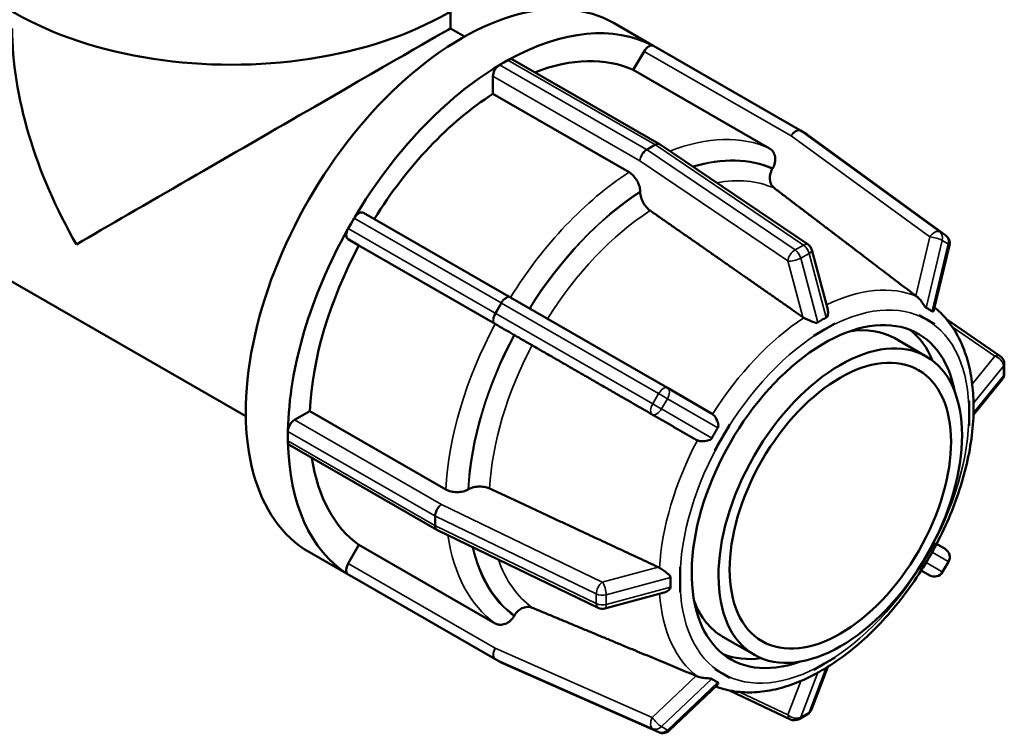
# Model space of a CAD drawing. Header units: millimetres. Extents: x 0 to 903, y -119 to 594.
# Tile 11 of 14: x 613 to 675, y 382 to 427. Entities that reach past the tile are written whole.
import ezdxf

# ---------------------------------------------------------------- set-up
doc = ezdxf.new("R2010")
doc.units = ezdxf.units.MM
doc.layers.add('Visible (ANSI)', color=7, linetype='Continuous', lineweight=50)
doc.layers.add('Visible Narrow (ANSI)', color=7, linetype='Continuous', lineweight=35)

msp = doc.modelspace()

# ---------------------------------------------------------------- linework, layer by layer
at = {"layer": 'Visible (ANSI)'}
for p, q in [((640.086, 426.915), (640.086, 428.01)), ((650.525, 427.25), (653.028, 425.809)), ((640.086, 426.915), (640.981, 426.4)), ((662.429, 420.396), (653.043, 425.801)), ((651.755, 424.263), (652.444, 425.455)), ((643.216, 424.594), (643.481, 424.747)), ((643.481, 424.747), (643.746, 424.9)), ((644.046, 424.929), (653.432, 419.524)), ((660.453, 419.254), (651.755, 424.263)), ((642.792, 422.733), (642.792, 423.859)), ((651.489, 417.725), (642.792, 422.733)), ((662.806, 420.178), (662.431, 420.395)), ((662.858, 420.144), (671.72, 413.692)), ((653.469, 419.501), (662.916, 413.105)), ((599.275, 418.106), (627.008, 402.136)), ((660.634, 417.937), (660.659, 417.98)), ((652.196, 416.458), (652.196, 416.499)), ((634.518, 415.133), (643.904, 409.728)), ((633.544, 414.138), (633.731, 414.463)), ((633.731, 414.463), (633.919, 414.788)), ((634.232, 413.045), (633.544, 413.444)), ((642.93, 408.036), (634.232, 413.045)), ((663.159, 412.763), (664.171, 408.966)), ((671.951, 413.067), (670.961, 408.932)), ((643.904, 409.728), (653.935, 403.949)), ((670.008, 408.593), (670.009, 408.595)), ((670.496, 408.31), (670.008, 408.593)), ((670.008, 408.593), (670.008, 408.593)), ((670.983, 408.027), (670.496, 408.31)), ((675.191, 405.981), (671.76, 408.336)), ((663.97, 407.677), (663.28, 407.28)), ((664.659, 408.074), (663.97, 407.677)), ((664.659, 408.076), (664.659, 408.074)), ((670.984, 408.029), (670.983, 408.027)), ((670.983, 408.027), (670.983, 408.027)), ((644.163, 407.324), (644.138, 407.338)), ((663.28, 407.28), (663.28, 407.282)), ((663.28, 407.28), (663.28, 407.28)), ((668.451, 407.119), (670.467, 405.958)), ((675.452, 404.873), (675.452, 405.486)), ((675.318, 404.496), (673.483, 402.229)), ((653.936, 403.949), (656.745, 402.323)), ((673.198, 403.118), (673.199, 403.118)), ((673.199, 403.118), (673.2, 403.119)), ((673.199, 402.321), (673.199, 403.118)), ((630.117, 401.906), (631.091, 402.467)), ((631.091, 402.467), (639.788, 397.458)), ((673.199, 401.524), (673.199, 402.321)), ((657.931, 401.638), (657.444, 400.793)), ((657.93, 401.639), (657.931, 401.638)), ((673.199, 401.524), (673.198, 401.524)), ((673.2, 401.525), (673.199, 401.524)), ((629.693, 400.864), (629.693, 401.171)), ((629.693, 400.558), (629.693, 400.864)), ((657.444, 400.793), (656.956, 399.949)), ((639.204, 394.877), (629.818, 400.282)), ((656.956, 399.949), (656.955, 399.95)), ((641.204, 397.459), (641.239, 397.479)), ((649.515, 389.893), (639.242, 394.857)), ((633.544, 392.72), (634.232, 393.912)), ((634.232, 393.912), (642.93, 388.904)), ((670.496, 393.219), (670.983, 394.063)), ((670.983, 394.064), (670.983, 394.063)), ((670.983, 394.063), (670.984, 394.063)), ((671.123, 393.977), (671.67, 393.657)), ((631.063, 393.454), (633.741, 391.912)), ((670.008, 392.375), (670.496, 393.219)), ((654.739, 392.488), (654.74, 392.489)), ((654.74, 392.489), (654.74, 391.691)), ((654.74, 392.489), (654.74, 392.489)), ((671.512, 392.19), (671.887, 392.84)), ((633.731, 391.917), (633.544, 392.026)), ((633.919, 391.808), (633.731, 391.917)), ((643.305, 386.403), (633.919, 391.808)), ((670.009, 392.374), (670.008, 392.375)), ((670.008, 392.375), (670.008, 392.375)), ((670.145, 392.285), (670.693, 391.97)), ((654.74, 391.691), (654.74, 390.894)), ((653.723, 390.872), (649.932, 389.854)), ((654.74, 390.894), (654.739, 390.894)), ((644.138, 389.364), (644.163, 389.407)), ((657.473, 388.054), (659.488, 386.894)), ((653.394, 381.946), (643.362, 386.374)), ((663.28, 385.939), (663.97, 386.336)), ((663.97, 386.336), (664.659, 386.733)), ((664.659, 386.733), (664.659, 386.733)), ((664.659, 386.733), (664.659, 386.731)), ((656.955, 385.984), (656.956, 385.986)), ((656.956, 385.986), (657.444, 385.703)), ((656.956, 385.986), (656.956, 385.986)), ((657.444, 385.703), (657.931, 385.42)), ((664.19, 386.133), (663.139, 383.401)), ((663.28, 385.937), (663.28, 385.939)), ((663.28, 385.939), (663.28, 385.939)), ((657.136, 384.986), (654.049, 382.06)), ((657.931, 385.42), (657.93, 385.418)), ((657.902, 384.615), (661.791, 382.769)), ((662.348, 382.791), (662.879, 383.096))]:
    msp.add_line(p, q, dxfattribs=at)
for centre, start, end in [((662.13, 419.876), 59.87236, 60.06401), ((662.505, 419.659), 53.9434, 59.87236), ((653.132, 419.004), 55.90141, 60.06401), ((671.367, 413.207), 346.54601, 53.9434), ((662.579, 412.608), 14.92208, 55.90141), ((674.852, 405.486), 0, 55.53877), ((674.852, 404.873), 321.00096, 0), ((653.636, 403.429), 59.9374, 60.05282), ((639.503, 395.397), 240.06401, 244.20992), ((671.367, 393.14), 329.99996, 59.66988), ((670.992, 392.49), 240.07667, 329.99996), ((649.776, 390.433), 244.20992, 285.03098), ((643.605, 386.923), 240.06401, 246.18316), ((662.579, 383.616), 299.93599, 338.96791), ((662.049, 383.311), 244.60591, 299.93599), ((653.636, 382.495), 246.18316, 313.46429)]:
    msp.add_arc(centre, 0.6, start, end, dxfattribs=at)
for centre, major_axis, ratio, start_param, end_param in [((626.086, 435.827), (-19.5, 0), 0.575862, 0, 3.141593), ((640.794, 410.352), (9.731, 16.898), 0.578093, 0, 3.141593), ((643.481, 408.805), (9.731, 16.898), 0.578093, 0.021379, 0.760151), ((626.086, 418.822), (9.909, -17.141), 0.576978, 3.926024, 4.711422), ((626.086, 418.822), (14, 8.093), 0.001672, 0.000967, 2.355228), ((652.744, 425.281), (0.299, 0.52), 0.578093, 0.131067, 1.568863), ((652.744, 425.281), (0.299, 0.52), 0.578093, 0, 0.131067), ((643.481, 408.805), (-9.731, -16.898), 0.578093, 3.94837, 4.687142), ((643.216, 424.104), (0.299, 0.52), 0.578093, 0.916465, 2.354261), ((643.216, 424.104), (-0.299, -0.52), 0.578093, 3.925057, 4.058057), ((643.746, 424.409), (-0.299, -0.52), 0.578093, 3.792057, 3.925057), ((643.746, 424.409), (0.299, 0.52), 0.578093, 0, 0.650464), ((643.481, 408.805), (8.758, 15.209), 0.578093, 0.05365, 0.622817), ((643.481, 408.805), (-8.758, -15.209), 0.578093, 3.980641, 4.654719), ((634.219, 414.614), (0.299, 0.52), 0.578093, 0, 1.435862), ((634.219, 414.614), (-0.299, -0.52), 0.578093, 4.577455, 4.710455), ((643.481, 408.805), (-9.731, -16.898), 0.578093, 4.733768, 5.47254), ((633.844, 413.964), (-0.299, -0.52), 0.578093, 4.843456, 6.281252), ((633.844, 413.964), (-0.299, -0.52), 0.578093, 4.710455, 4.843456), ((643.481, 408.805), (-8.758, -15.209), 0.578093, 4.766039, 5.440269), ((663.97, 397.006), (5.988, 10.399), 0.578093, 5.688479, 10.019484), ((662.962, 397.586), (5.489, 9.532), 0.578093, 0, 0.442663), ((662.962, 397.586), (5.988, 10.399), 0.578093, 5.865284, 6.19928), ((630.117, 401.415), (0.299, 0.52), 0.578093, 0.783464, 2.22126), ((630.117, 401.415), (-0.299, -0.52), 0.578093, 5.362853, 5.495853), ((630.117, 400.802), (-0.299, -0.52), 0.578093, 5.495853, 5.628854), ((643.481, 408.805), (-9.731, -16.898), 0.578093, 5.519167, 6.257938), ((630.117, 400.802), (-0.299, -0.52), 0.578093, 5.628854, 6.283185), ((643.481, 408.805), (-8.758, -15.209), 0.578093, 5.655437, 6.225667), ((633.844, 392.546), (-0.299, -0.52), 0.578093, 4.710455, 6.148251), ((633.844, 392.546), (-0.299, -0.52), 0.578093, 6.148251, 6.281252), ((662.962, 397.586), (-5.489, -9.532), 0.578093, 5.840523, 6.283185), ((662.962, 397.586), (-5.988, -10.399), 0.578093, 0.083905, 0.417901)]:
    msp.add_ellipse(centre, major_axis=major_axis, ratio=ratio, start_param=start_param, end_param=end_param, dxfattribs=at)
for major_axis in [(-5.489, -9.532), (-4.99, -8.666)]:
    msp.add_ellipse((664.977, 396.426), major_axis=major_axis, ratio=0.578093, dxfattribs=at)
for points, knots in [([(660.659, 417.98), (660.721, 418.087), (660.773, 418.225), (660.82, 418.461), (660.824, 418.601), (660.788, 418.824), (660.742, 418.945), (660.628, 419.12), (660.54, 419.204), (660.453, 419.254)], [-0.1482188, -0.1482188, -0.1482188, -0.1482188, -0.1111116, -0.1111116, -0.0740395, -0.0740395, -0.0370051, -0.0370051, 0, 0, 0, 0]), ([(652.196, 416.499), (652.196, 416.6), (652.176, 416.731), (652.109, 416.956), (652.051, 417.09), (651.927, 417.304), (651.84, 417.422), (651.679, 417.592), (651.576, 417.675), (651.489, 417.725)], [-0.1482188, -0.1482188, -0.1482188, -0.1482188, -0.1111116, -0.1111116, -0.0740395, -0.0740395, -0.0370051, -0.0370051, 0, 0, 0, 0]), ([(660.769, 416.709), (660.706, 416.757), (660.649, 416.82), (660.551, 416.971), (660.505, 417.092), (660.469, 417.315), (660.472, 417.455), (660.52, 417.692), (660.572, 417.83), (660.634, 417.937)], [0.3065195, 0.3065195, 0.3065195, 0.3065195, 0.333454, 0.333454, 0.3704929, 0.3704929, 0.407574, 0.407574, 0.4446855, 0.4446855, 0.4446855, 0.4446855]), ([(652.83, 415.279), (652.762, 415.326), (652.692, 415.388), (652.552, 415.535), (652.465, 415.653), (652.342, 415.867), (652.284, 416.001), (652.217, 416.226), (652.196, 416.357), (652.196, 416.458)], [0.3065195, 0.3065195, 0.3065195, 0.3065195, 0.333454, 0.333454, 0.3704929, 0.3704929, 0.407574, 0.407574, 0.4446855, 0.4446855, 0.4446855, 0.4446855]), ([(669.859, 409.788), (669.836, 409.804), (669.815, 409.82), (669.796, 409.834), (669.795, 409.835), (669.793, 409.836), (669.792, 409.837)], [0.373441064, 0.373441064, 0.373441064, 0.373441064, 0.382412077, 0.382412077, 0.382412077, 0.382949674, 0.382949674, 0.382949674, 0.382949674]), ([(670.462, 409.061), (670.46, 409.062), (670.459, 409.063), (670.443, 409.071), (670.43, 409.083), (670.389, 409.129), (670.362, 409.171), (670.285, 409.293), (670.219, 409.404), (670.075, 409.588), (670.012, 409.657), (669.917, 409.743), (669.888, 409.766), (669.859, 409.788)], [-0.1274149, -0.1274149, -0.1274149, -0.1274149, -0.1260844, -0.1260844, -0.1149329, -0.1149329, -0.0935516, -0.0935516, -0.051145, -0.051145, -0.0228322, -0.0228322, -0.0105544, -0.0105544, -0.0105544, -0.0105544]), ([(664.171, 408.966), (664.186, 408.91), (664.193, 408.852), (664.198, 408.717), (664.188, 408.642), (664.161, 408.551), (664.147, 408.518), (664.115, 408.473), (664.099, 408.457), (664.077, 408.444), (664.074, 408.443), (664.072, 408.442)], [-0.20272255, -0.20272255, -0.20272255, -0.20272255, -0.1821548, -0.1821548, -0.15345483, -0.15345483, -0.13798724, -0.13798724, -0.12675878, -0.12675878, -0.12527728, -0.12527728, -0.12527728, -0.12527728]), ([(670.837, 408.844), (670.774, 408.887), (670.712, 408.927), (670.652, 408.962), (670.591, 408.997), (670.528, 409.03), (670.462, 409.061)], [-0.03620047, -0.03620047, -0.03620047, -0.03620047, 0, 0, 0, 0.03620047, 0.03620047, 0.03620047, 0.03620047]), ([(670.961, 408.932), (670.954, 408.902), (670.942, 408.877), (670.916, 408.846), (670.897, 408.83), (670.863, 408.83), (670.851, 408.834), (670.838, 408.843), (670.837, 408.843), (670.837, 408.844)], [-0.17602306, -0.17602306, -0.17602306, -0.17602306, -0.1502851, -0.1502851, -0.13069206, -0.13069206, -0.12117734, -0.12117734, -0.12087081, -0.12087081, -0.12087081, -0.12087081]), ([(673.482, 403.235), (673.462, 403.74), (673.412, 404.23), (673.251, 405.174), (673.139, 405.628), (672.853, 406.491), (672.678, 406.901), (672.263, 407.666), (672.024, 408.021), (671.524, 408.618), (671.272, 408.868), (670.999, 409.091)], [4.7566962, 4.7566962, 4.7566962, 4.7566962, 4.8903946, 4.8903946, 5.024093, 5.024093, 5.1577915, 5.1577915, 5.2914899, 5.2914899, 5.404841, 5.404841, 5.404841, 5.404841]), ([(662.652, 408.433), (662.627, 408.446), (662.604, 408.46), (662.583, 408.475), (662.581, 408.476), (662.58, 408.477), (662.579, 408.477)], [0.373441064, 0.373441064, 0.373441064, 0.373441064, 0.382412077, 0.382412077, 0.382412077, 0.382949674, 0.382949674, 0.382949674, 0.382949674]), ([(663.541, 408.136), (663.541, 408.136), (663.541, 408.136), (663.52, 408.122), (663.497, 408.115), (663.432, 408.108), (663.388, 408.116), (663.261, 408.15), (663.152, 408.194), (662.934, 408.292), (662.833, 408.34), (662.71, 408.402), (662.68, 408.418), (662.652, 408.433)], [-0.1241888, -0.1241888, -0.1241888, -0.1241888, -0.1240894, -0.1240894, -0.1120758, -0.1120758, -0.0928756, -0.0928756, -0.0538149, -0.0538149, -0.0213129, -0.0213129, -0.010529, -0.010529, -0.010529, -0.010529]), ([(664.072, 408.442), (663.979, 408.395), (663.89, 408.347), (663.804, 408.298), (663.719, 408.249), (663.631, 408.195), (663.541, 408.136)], [-0.03620047, -0.03620047, -0.03620047, -0.03620047, 0, 0, 0, 0.03620047, 0.03620047, 0.03620047, 0.03620047]), ([(644.138, 407.338), (644.076, 407.374), (643.983, 407.428), (643.801, 407.533), (643.682, 407.602), (643.471, 407.724), (643.343, 407.798), (643.134, 407.919), (643.017, 407.986), (642.93, 408.036)], [-0.1482188, -0.1482188, -0.1482188, -0.1482188, -0.1111116, -0.1111116, -0.0740395, -0.0740395, -0.0370051, -0.0370051, 0, 0, 0, 0]), ([(645.294, 406.67), (645.221, 406.712), (645.138, 406.76), (644.958, 406.864), (644.83, 406.938), (644.619, 407.06), (644.499, 407.129), (644.318, 407.234), (644.224, 407.288), (644.163, 407.324)], [0.3065195, 0.3065195, 0.3065195, 0.3065195, 0.333454, 0.333454, 0.3704929, 0.3704929, 0.407574, 0.407574, 0.4446855, 0.4446855, 0.4446855, 0.4446855]), ([(673.484, 402.979), (673.484, 402.98), (673.484, 402.98), (673.483, 403.004), (673.483, 403.031), (673.484, 403.106), (673.484, 403.157), (673.483, 403.215), (673.482, 403.225), (673.482, 403.235)], [-0.12418881, -0.12418881, -0.12418881, -0.12418881, -0.12408943, -0.12408943, -0.11207576, -0.11207576, -0.09287559, -0.09287559, -0.0889382, -0.0889382, -0.0889382, -0.0889382]), ([(673.484, 402.366), (673.487, 402.475), (673.488, 402.579), (673.488, 402.678), (673.488, 402.777), (673.487, 402.878), (673.484, 402.979)], [0.81837196, 0.81837196, 0.81837196, 0.81837196, 0.85457243, 0.85457243, 0.85457243, 0.8907729, 0.8907729, 0.8907729, 0.8907729]), ([(656.745, 402.323), (656.746, 402.322), (656.747, 402.322), (656.748, 402.321), (656.771, 402.308), (656.793, 402.293), (656.814, 402.276)], [0.382002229, 0.382002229, 0.382002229, 0.382002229, 0.382412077, 0.382412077, 0.382412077, 0.39138309, 0.39138309, 0.39138309, 0.39138309]), ([(656.814, 402.276), (656.838, 402.257), (656.86, 402.236), (656.95, 402.143), (657.009, 402.057), (657.124, 401.841), (657.167, 401.716), (657.188, 401.577), (657.193, 401.522), (657.175, 401.444), (657.166, 401.42), (657.152, 401.397), (657.152, 401.397), (657.151, 401.396)], [-0.2483666, -0.2483666, -0.2483666, -0.2483666, -0.2364464, -0.2364464, -0.199907, -0.199907, -0.1502851, -0.1502851, -0.1306921, -0.1306921, -0.1211773, -0.1211773, -0.1208708, -0.1208708, -0.1208708, -0.1208708]), ([(664.169, 386.12), (665.155, 386.735), (666.12, 387.506), (667.941, 389.298), (668.798, 390.317), (670.339, 392.521), (671.022, 393.704), (672.16, 396.141), (672.615, 397.394), (673.257, 399.869), (673.443, 401.092), (673.484, 402.254)], [3.182501, 3.182501, 3.182501, 3.182501, 3.480329, 3.480329, 3.778156, 3.778156, 4.075983, 4.075983, 4.373811, 4.373811, 4.671638, 4.671638, 4.671638, 4.671638]), ([(673.484, 402.254), (673.484, 402.266), (673.484, 402.281), (673.483, 402.316), (673.483, 402.335), (673.484, 402.36), (673.484, 402.363), (673.484, 402.366)], [-0.15238561, -0.15238561, -0.15238561, -0.15238561, -0.13798724, -0.13798724, -0.12675878, -0.12675878, -0.12527728, -0.12527728, -0.12527728, -0.12527728]), ([(657.151, 401.396), (657.082, 401.287), (657.017, 401.18), (656.957, 401.075), (656.896, 400.971), (656.836, 400.86), (656.776, 400.746)], [-0.03620047, -0.03620047, -0.03620047, -0.03620047, 0, 0, 0, 0.03620047, 0.03620047, 0.03620047, 0.03620047]), ([(655.846, 400.598), (655.82, 400.608), (655.796, 400.619), (655.773, 400.632), (655.772, 400.633), (655.771, 400.634), (655.769, 400.635)], [0.373441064, 0.373441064, 0.373441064, 0.373441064, 0.382412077, 0.382412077, 0.382412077, 0.382949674, 0.382949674, 0.382949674, 0.382949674]), ([(656.776, 400.746), (656.775, 400.744), (656.773, 400.741), (656.758, 400.715), (656.741, 400.695), (656.682, 400.645), (656.632, 400.621), (656.488, 400.569), (656.358, 400.546), (656.127, 400.541), (656.035, 400.548), (655.914, 400.575), (655.879, 400.585), (655.846, 400.598)], [-0.1274149, -0.1274149, -0.1274149, -0.1274149, -0.1260844, -0.1260844, -0.1149329, -0.1149329, -0.0935516, -0.0935516, -0.051145, -0.051145, -0.0228322, -0.0228322, -0.0105544, -0.0105544, -0.0105544, -0.0105544]), ([(639.788, 397.458), (639.875, 397.408), (639.998, 397.36), (640.226, 397.306), (640.372, 397.29), (640.619, 397.29), (640.764, 397.306), (640.993, 397.361), (641.116, 397.408), (641.204, 397.459)], [0, 0, 0, 0, 0.0370051, 0.0370051, 0.0740395, 0.0740395, 0.1111116, 0.1111116, 0.1482188, 0.1482188, 0.1482188, 0.1482188]), ([(641.239, 397.479), (641.326, 397.529), (641.45, 397.577), (641.678, 397.631), (641.823, 397.648), (642.07, 397.648), (642.216, 397.632), (642.413, 397.585), (642.502, 397.555), (642.576, 397.52)], [0.1482195, 0.1482195, 0.1482195, 0.1482195, 0.1853311, 0.1853311, 0.2224122, 0.2224122, 0.259451, 0.259451, 0.2863855, 0.2863855, 0.2863855, 0.2863855]), ([(653.353, 392.497), (653.354, 392.496), (653.355, 392.496), (653.357, 392.495), (653.38, 392.484), (653.404, 392.471), (653.428, 392.457)], [0.38187448, 0.38187448, 0.38187448, 0.38187448, 0.382412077, 0.382412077, 0.382412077, 0.39138309, 0.39138309, 0.39138309, 0.39138309]), ([(653.428, 392.457), (653.43, 392.455), (653.433, 392.453), (653.506, 392.408), (653.58, 392.359), (653.764, 392.231), (653.867, 392.156), (654.001, 392.047), (654.046, 392.005), (654.096, 391.943), (654.112, 391.918), (654.127, 391.873), (654.13, 391.854), (654.129, 391.834)], [-0.4090158, -0.4090158, -0.4090158, -0.4090158, -0.4079245, -0.4079245, -0.3806591, -0.3806591, -0.3396592, -0.3396592, -0.3125457, -0.3125457, -0.2966602, -0.2966602, -0.2850667, -0.2850667, -0.2850667, -0.2850667]), ([(654.129, 391.834), (654.123, 391.727), (654.121, 391.624), (654.121, 391.525), (654.121, 391.426), (654.123, 391.324), (654.129, 391.221)], [0.81837196, 0.81837196, 0.81837196, 0.81837196, 0.85457243, 0.85457243, 0.85457243, 0.8907729, 0.8907729, 0.8907729, 0.8907729]), ([(654.129, 391.221), (654.129, 391.218), (654.13, 391.215), (654.13, 391.188), (654.123, 391.164), (654.091, 391.1), (654.056, 391.062), (653.957, 390.974), (653.864, 390.917), (653.747, 390.879), (653.735, 390.875), (653.723, 390.872)], [-0.32207295, -0.32207295, -0.32207295, -0.32207295, -0.32069728, -0.32069728, -0.30793695, -0.30793695, -0.28601876, -0.28601876, -0.24620262, -0.24620262, -0.24147277, -0.24147277, -0.24147277, -0.24147277]), ([(644.163, 389.407), (644.224, 389.514), (644.318, 389.629), (644.499, 389.788), (644.619, 389.861), (644.83, 389.942), (644.958, 389.963), (645.138, 389.953), (645.221, 389.936), (645.294, 389.905)], [0.1482195, 0.1482195, 0.1482195, 0.1482195, 0.1853311, 0.1853311, 0.2224122, 0.2224122, 0.259451, 0.259451, 0.2863855, 0.2863855, 0.2863855, 0.2863855]), ([(642.93, 388.904), (643.017, 388.854), (643.134, 388.82), (643.343, 388.809), (643.471, 388.83), (643.682, 388.91), (643.801, 388.983), (643.983, 389.143), (644.076, 389.257), (644.138, 389.364)], [0, 0, 0, 0, 0.0370051, 0.0370051, 0.0740395, 0.0740395, 0.1111116, 0.1111116, 0.1482188, 0.1482188, 0.1482188, 0.1482188]), ([(655.769, 385.549), (655.771, 385.548), (655.772, 385.548), (655.773, 385.547), (655.796, 385.538), (655.82, 385.527), (655.846, 385.516)], [0.38187448, 0.38187448, 0.38187448, 0.38187448, 0.382412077, 0.382412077, 0.382412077, 0.39138309, 0.39138309, 0.39138309, 0.39138309]), ([(655.846, 385.516), (655.874, 385.504), (655.903, 385.492), (656.028, 385.45), (656.132, 385.428), (656.377, 385.395), (656.507, 385.394), (656.638, 385.388), (656.688, 385.386), (656.747, 385.372), (656.763, 385.366), (656.775, 385.357), (656.776, 385.357), (656.776, 385.357)], [-0.2483666, -0.2483666, -0.2483666, -0.2483666, -0.2364464, -0.2364464, -0.199907, -0.199907, -0.1502851, -0.1502851, -0.1306921, -0.1306921, -0.1211773, -0.1211773, -0.1208708, -0.1208708, -0.1208708, -0.1208708]), ([(657.016, 384.872), (657.352, 384.744), (657.703, 384.648), (658.475, 384.512), (658.9, 384.483), (659.764, 384.507), (660.203, 384.559), (661.088, 384.741), (661.534, 384.87), (662.426, 385.199), (662.873, 385.398), (663.317, 385.631)], [2.4495283, 2.4495283, 2.4495283, 2.4495283, 2.5655522, 2.5655522, 2.6984438, 2.6984438, 2.8313353, 2.8313353, 2.9642269, 2.9642269, 3.0971184, 3.0971184, 3.0971184, 3.0971184]), ([(663.317, 385.631), (663.335, 385.641), (663.353, 385.651), (663.403, 385.679), (663.437, 385.699), (663.492, 385.731), (663.514, 385.743), (663.536, 385.756), (663.539, 385.757), (663.541, 385.759)], [-0.16124894, -0.16124894, -0.16124894, -0.16124894, -0.15345483, -0.15345483, -0.13798724, -0.13798724, -0.12675878, -0.12675878, -0.12527728, -0.12527728, -0.12527728, -0.12527728]), ([(663.541, 385.759), (663.631, 385.807), (663.719, 385.856), (663.804, 385.905), (663.89, 385.954), (663.979, 386.008), (664.072, 386.064)], [0.81837196, 0.81837196, 0.81837196, 0.81837196, 0.85457243, 0.85457243, 0.85457243, 0.8907729, 0.8907729, 0.8907729, 0.8907729]), ([(664.072, 386.064), (664.072, 386.064), (664.072, 386.064), (664.094, 386.078), (664.112, 386.088), (664.145, 386.107), (664.159, 386.114), (664.169, 386.12)], [-0.12418881, -0.12418881, -0.12418881, -0.12418881, -0.12408943, -0.12408943, -0.11207576, -0.11207576, -0.09711401, -0.09711401, -0.09711401, -0.09711401]), ([(656.776, 385.357), (656.836, 385.315), (656.896, 385.276), (656.957, 385.241), (657.017, 385.206), (657.082, 385.172), (657.151, 385.139)], [-0.03620047, -0.03620047, -0.03620047, -0.03620047, 0, 0, 0, 0.03620047, 0.03620047, 0.03620047, 0.03620047]), ([(657.151, 385.139), (657.153, 385.138), (657.155, 385.137), (657.169, 385.129), (657.178, 385.12), (657.192, 385.09), (657.188, 385.066), (657.17, 385.026), (657.156, 385.005), (657.136, 384.986)], [-0.12741493, -0.12741493, -0.12741493, -0.12741493, -0.1260844, -0.1260844, -0.11493292, -0.11493292, -0.09355161, -0.09355161, -0.07359694, -0.07359694, -0.07359694, -0.07359694])]:
    msp.add_open_spline(points, degree=3, knots=knots, dxfattribs=at)
for points, weights in [([(669.792, 409.837), (665.503, 413.104), (660.769, 416.709)], [1.00001797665, 1.00121790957, 1]), ([(662.579, 408.477), (657.944, 411.711), (652.83, 415.279)], [1.00001776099, 1.00121780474, 1]), ([(655.769, 400.635), (650.789, 403.504), (645.294, 406.67)], [1.00001797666, 1.00121790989, 1]), ([(642.576, 397.52), (648.23, 394.885), (653.353, 392.497)], [1, 1.00121790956, 1.00001797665]), ([(645.294, 389.905), (650.789, 387.62), (655.769, 385.549)], [1, 1.00121790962, 1.00001797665])]:
    msp.add_rational_spline(points, weights, degree=2, dxfattribs=at)
for points in [[(670.008, 408.593), (670.008, 408.593), (670.008, 408.594), (670.009, 408.595)], [(670.009, 408.595), (670.174, 408.495), (670.342, 408.399), (670.496, 408.31)], [(670.496, 408.31), (670.65, 408.22), (670.817, 408.122), (670.984, 408.029)], [(663.28, 407.282), (663.515, 407.414), (663.752, 407.551), (663.97, 407.677)], [(663.97, 407.677), (664.188, 407.803), (664.425, 407.938), (664.659, 408.076)], [(663.28, 407.28), (663.28, 407.281), (663.28, 407.281), (663.28, 407.282)], [(673.198, 403.118), (673.199, 403.119), (673.199, 403.119), (673.2, 403.119)], [(673.199, 402.321), (673.199, 402.577), (673.199, 402.844), (673.198, 403.118)], [(673.2, 403.119), (673.199, 402.846), (673.199, 402.573), (673.199, 402.321)], [(673.198, 401.524), (673.199, 401.797), (673.199, 402.065), (673.199, 402.321)], [(673.199, 402.321), (673.199, 402.069), (673.199, 401.795), (673.2, 401.525)], [(657.444, 400.793), (657.598, 401.061), (657.766, 401.35), (657.93, 401.639)], [(656.955, 399.95), (657.123, 400.236), (657.289, 400.526), (657.444, 400.793)], [(670.496, 393.219), (670.652, 393.49), (670.816, 393.774), (670.983, 394.064)], [(670.984, 394.063), (670.817, 393.776), (670.65, 393.486), (670.496, 393.219)], [(670.008, 392.375), (670.176, 392.664), (670.339, 392.948), (670.496, 393.219)], [(670.496, 393.219), (670.342, 392.952), (670.174, 392.662), (670.009, 392.374)], [(654.739, 392.488), (654.739, 392.488), (654.74, 392.489), (654.74, 392.489)], [(654.74, 391.691), (654.74, 391.944), (654.741, 392.217), (654.739, 392.488)], [(654.739, 390.894), (654.741, 391.166), (654.74, 391.439), (654.74, 391.691)], [(663.97, 386.336), (663.752, 386.21), (663.515, 386.074), (663.28, 385.937)], [(663.28, 385.939), (663.517, 386.075), (663.749, 386.208), (663.97, 386.336)], [(663.97, 386.336), (664.191, 386.463), (664.423, 386.596), (664.659, 386.733)], [(664.659, 386.731), (664.425, 386.598), (664.188, 386.461), (663.97, 386.336)], [(656.955, 385.984), (656.955, 385.985), (656.955, 385.985), (656.956, 385.986)], [(657.444, 385.703), (657.289, 385.792), (657.123, 385.89), (656.955, 385.984)], [(657.93, 385.418), (657.766, 385.517), (657.598, 385.613), (657.444, 385.703)], [(663.28, 385.937), (663.28, 385.938), (663.28, 385.938), (663.28, 385.939)]]:
    msp.add_open_spline(points, degree=3, dxfattribs=at)
at = {"layer": 'Visible Narrow (ANSI)'}
for p, q in [((652.444, 425.455), (661.83, 420.05)), ((652.602, 419.189), (643.216, 424.594)), ((643.746, 424.9), (653.132, 419.495)), ((642.792, 423.859), (652.178, 418.454)), ((662.466, 420.373), (662.841, 420.155)), ((671.328, 413.92), (662.466, 420.373)), ((662.841, 420.155), (671.703, 413.703)), ((653.132, 419.495), (652.602, 419.189)), ((652.639, 419.166), (653.169, 419.471)), ((653.169, 419.471), (662.616, 413.076)), ((661.83, 420.05), (670.692, 413.598)), ((662.086, 412.77), (652.639, 419.166)), ((652.178, 418.454), (661.625, 412.059)), ((633.919, 414.788), (643.305, 409.383)), ((642.93, 408.733), (633.544, 414.138)), ((671.703, 413.703), (671.328, 413.92)), ((633.544, 413.444), (642.93, 408.039)), ((670.692, 413.598), (669.792, 409.837)), ((670.462, 409.061), (671.493, 413.372)), ((671.493, 413.372), (671.868, 413.155)), ((662.616, 413.076), (662.086, 412.77)), ((671.868, 413.155), (670.837, 408.844)), ((661.625, 412.059), (662.579, 408.477)), ((662.447, 412.241), (662.978, 412.547)), ((663.541, 408.136), (662.447, 412.241)), ((662.978, 412.547), (664.072, 408.442)), ((643.305, 409.383), (642.93, 408.733)), ((642.968, 408.711), (643.343, 409.361)), ((643.343, 409.361), (653.374, 403.582)), ((652.999, 402.932), (642.968, 408.711)), ((642.93, 408.039), (652.961, 402.26)), ((672.13, 407.845), (674.852, 405.977)), ((674.852, 405.977), (673.406, 404.192)), ((673.484, 402.979), (675.396, 405.34)), ((675.396, 405.34), (675.396, 404.727)), ((675.396, 404.727), (673.484, 402.366)), ((653.374, 403.582), (652.999, 402.932)), ((653.557, 402.61), (653.932, 403.259)), ((653.932, 403.259), (657.151, 401.396)), ((656.776, 400.746), (653.557, 402.61)), ((639.503, 396.501), (630.117, 401.906)), ((652.961, 402.26), (655.769, 400.635)), ((629.693, 401.171), (639.079, 395.766)), ((639.079, 395.153), (629.693, 400.558)), ((649.776, 391.537), (639.503, 396.501)), ((639.079, 395.766), (639.079, 395.153)), ((639.117, 395.132), (639.117, 395.746)), ((639.117, 395.746), (649.39, 390.782)), ((649.39, 390.168), (639.117, 395.132)), ((670.84, 393.452), (671.868, 392.85)), ((642.93, 387.315), (633.544, 392.72)), ((653.353, 392.497), (649.776, 391.537)), ((671.493, 392.201), (670.465, 392.803)), ((671.868, 392.85), (671.493, 392.201)), ((633.544, 392.026), (642.93, 386.621)), ((643.305, 386.403), (633.919, 391.808)), ((650.03, 390.733), (654.129, 391.834)), ((670.692, 391.97), (670.145, 392.285)), ((670.148, 392.289), (670.692, 391.97)), ((654.129, 391.221), (650.03, 390.12)), ((649.39, 390.782), (649.39, 390.168)), ((650.03, 390.12), (650.03, 390.733)), ((652.961, 382.887), (642.93, 387.315)), ((642.93, 386.621), (643.305, 386.403)), ((643.343, 386.384), (642.968, 386.602)), ((642.968, 386.602), (652.999, 382.174)), ((653.374, 381.956), (643.343, 386.384)), ((655.769, 385.549), (652.961, 382.887)), ((662.447, 382.914), (663.541, 385.759)), ((664.072, 386.064), (662.978, 383.219)), ((653.557, 382.306), (656.776, 385.357)), ((657.151, 385.139), (653.932, 382.088)), ((662.453, 385.222), (661.625, 383.067)), ((661.625, 383.067), (658.567, 384.518)), ((662.978, 383.219), (662.447, 382.914)), ((652.999, 382.174), (653.374, 381.956)), ((653.932, 382.088), (653.557, 382.306))]:
    msp.add_line(p, q, dxfattribs=at)
for centre, major_axis, ratio, start_param, end_param in [((662.13, 419.876), (0.299, 0.52), 0.578093, 0, 1.568863), ((662.13, 419.876), (0.353, 0.485), 0.576031, 0.05975, 1.630546), ((662.13, 419.876), (0.301, 0.519), 0.815969, 6.198648, 6.283185), ((662.505, 419.659), (0.301, 0.519), 0.815969, 6.198648, 6.283185), ((662.505, 419.659), (0.353, 0.485), 0.576031, 0, 0.05975), ((653.132, 419.004), (0.299, 0.52), 0.578093, 0, 0.783464), ((653.132, 419.004), (0.299, -0.52), 0.578093, 2.270862, 2.358128), ((653.132, 419.004), (0.336, 0.497), 0.525704, 0, 0.823612), ((652.179, 403.796), (8.758, 15.209), 0.578093, 0.05365, 0.628323), ((652.602, 418.699), (-0.299, -0.52), 0.578093, 3.925057, 5.495853), ((652.602, 418.699), (0.336, 0.497), 0.525704, 0.823612, 2.394409), ((652.602, 418.699), (-0.299, 0.52), 0.578093, 5.412454, 5.499721), ((652.886, 403.389), (8.259, 14.342), 0.578093, 0.057013, 0.554369), ((652.886, 403.389), (8.234, 14.299), 0.578093, 0.05719, 0.549927), ((652.179, 403.796), (-8.758, -15.209), 0.578093, 3.980641, 4.654719), ((653.519, 403.024), (7.738, 13.437), 0.578093, 0.060987, 0.453648), ((652.886, 403.389), (8.259, 14.342), 0.578093, 0.842411, 1.509654), ((652.886, 403.389), (-8.234, -14.299), 0.578093, 3.984181, 4.651063), ((653.519, 403.024), (7.738, 13.437), 0.578093, 0.846385, 1.505548), ((670.992, 413.424), (0.353, 0.485), 0.576031, 0.05975, 1.630546), ((670.992, 413.424), (0.301, 0.519), 0.815969, 5.064184, 6.198648), ((670.992, 413.424), (0.584, -0.14), 0.199202, 0.586908, 2.157704), ((671.367, 413.207), (0.353, 0.485), 0.576031, 0, 0.05975), ((671.367, 413.207), (0.301, 0.519), 0.815969, 5.064184, 6.198648), ((662.049, 412.303), (-0.336, -0.497), 0.525704, 3.965205, 5.536001), ((662.049, 412.303), (-0.299, 0.52), 0.578093, 4.27799, 5.412454), ((662.579, 412.608), (0.336, 0.497), 0.525704, 0, 0.823612), ((662.579, 412.608), (0.299, -0.52), 0.578093, 1.136398, 2.270862), ((662.579, 412.608), (0.58, 0.155), 0.343414, 5.375443, 6.283185), ((671.367, 413.207), (0.584, -0.14), 0.199202, 0, 0.586908), ((662.049, 412.303), (0.58, 0.155), 0.343414, 3.804647, 5.375443), ((663.337, 397.371), (7.01, 12.173), 0.578093, 0.067079, 0.707205), ((643.605, 409.209), (0.299, 0.52), 0.578093, 0, 1.568863), ((643.605, 409.209), (0.3, 0.52), 0.504777, 0, 1.568969), ((643.605, 409.209), (0.52, -0.3), 0.001578, 2.099921, 2.187187), ((663.97, 397.006), (6.513, 11.311), 0.578093, 6.281252, 7.06665), ((643.23, 408.559), (-0.299, -0.52), 0.578093, 4.710455, 6.281252), ((643.23, 408.559), (-0.3, -0.52), 0.504777, 4.710561, 6.281358), ((643.23, 408.559), (-0.52, 0.3), 0.001578, 5.241513, 5.32878), ((663.337, 397.371), (-7.01, -12.173), 0.578093, 3.99407, 4.641443), ((663.97, 397.006), (6.513, 11.311), 0.578093, 5.495853, 6.281252), ((652.179, 403.796), (-8.758, -15.209), 0.578093, 4.766039, 5.440269), ((663.97, 397.006), (6.513, 11.311), 0.578093, 0.783464, 1.568863), ((652.886, 403.389), (8.259, 14.342), 0.578093, 1.627809, 2.295314), ((652.886, 403.389), (-8.234, -14.299), 0.578093, 4.769579, 5.43673), ((653.519, 403.024), (7.738, 13.437), 0.578093, 1.631783, 2.29134), ((674.852, 405.486), (0.34, 0.495), 0.626277, 0, 0.831084), ((674.852, 405.486), (0.466, -0.378), 0.740949, 0.540411, 2.111207), ((674.852, 405.486), (0.6, 0), 0.575862, 5.846853, 6.283185), ((674.852, 404.873), (0.466, -0.378), 0.740949, 0, 0.540411), ((674.852, 404.873), (0.6, 0), 0.575862, 5.846853, 6.283185), ((653.636, 403.429), (0.3, 0.52), 0.504777, 0, 1.568969), ((653.636, 403.429), (0.301, 0.519), 0.569041, 4.714308, 6.283185), ((653.636, 403.429), (0.52, -0.3), 0.001578, 0.965457, 2.099921), ((653.261, 402.78), (-0.3, -0.52), 0.504777, 4.710561, 6.281358), ((653.261, 402.78), (-0.301, -0.519), 0.569041, 0.001919, 1.572715), ((653.261, 402.78), (-0.52, 0.3), 0.001578, 4.107049, 5.241513), ((663.97, 397.006), (-6.513, -11.311), 0.578093, 1.568863, 2.354261), ((663.97, 397.006), (6.513, 11.311), 0.578093, 1.568863, 2.354261), ((663.337, 397.371), (-7.01, -12.173), 0.578093, 4.779468, 5.426841), ((639.503, 396.01), (-0.299, -0.52), 0.578093, 3.925057, 5.495853), ((639.503, 396.01), (0.261, 0.54), 0.525509, 0.743484, 2.314281), ((639.503, 396.01), (0.6, 0), 0.575862, 3.926991, 4.014257), ((639.503, 395.397), (-0.6, 0), 0.575862, 0.785398, 0.872665), ((639.503, 395.397), (-0.299, -0.52), 0.578093, 5.495853, 6.283185), ((639.503, 395.397), (-0.261, -0.54), 0.525509, 5.455873, 6.283185), ((652.179, 403.796), (-8.758, -15.209), 0.578093, 5.650052, 6.225667), ((652.886, 403.389), (-8.259, -14.342), 0.578093, 5.723234, 6.222305), ((652.886, 403.389), (-8.234, -14.299), 0.578093, 5.727624, 6.222128), ((663.97, 397.006), (-6.513, -11.311), 0.578093, 0.783464, 1.568863), ((671.367, 393.14), (0.303, 0.518), 0.96448, 4.718362, 6.283185), ((653.519, 403.024), (-7.738, -13.437), 0.578093, 5.82259, 6.218331), ((671.367, 393.14), (0.52, -0.3), 0.001578, 0, 0.267325), ((670.992, 392.49), (-0.303, -0.518), 0.96448, 0.005973, 1.57677), ((670.992, 392.49), (-0.299, -0.52), 0.64701, 6.281116, 6.283185), ((670.992, 392.49), (0.52, -0.3), 0.001578, 0, 0.267325), ((649.776, 391.046), (-0.261, -0.54), 0.525509, 3.885077, 5.455873), ((649.776, 391.046), (-0.156, 0.579), 0.34551, 4.051709, 5.622506), ((663.97, 397.006), (-6.513, -11.311), 0.578093, 5.495853, 6.281252), ((649.776, 391.046), (0.6, 0), 0.575862, 4.014257, 5.148721), ((663.337, 397.371), (-7.01, -12.173), 0.578093, 5.572034, 6.212239), ((649.776, 390.433), (-0.6, 0), 0.575862, 0.872665, 2.007129), ((649.776, 390.433), (-0.261, -0.54), 0.525509, 5.455873, 6.283185), ((649.776, 390.433), (0.156, -0.579), 0.34551, 0, 0.910117), ((643.23, 387.141), (-0.299, -0.52), 0.578093, 4.710455, 6.281252), ((643.23, 387.141), (-0.242, -0.549), 0.575756, 4.648801, 6.219597), ((643.23, 387.141), (-0.301, -0.519), 0.815969, 0.002729, 0.089996), ((643.605, 386.923), (-0.301, -0.519), 0.815969, 0.002729, 0.089996), ((643.605, 386.923), (-0.299, -0.52), 0.578093, 6.281252, 6.283185), ((643.605, 386.923), (-0.242, -0.549), 0.575756, 6.219597, 6.283185), ((663.97, 397.006), (-6.513, -11.311), 0.578093, 6.281252, 7.06665), ((662.049, 383.311), (-0.257, -0.542), 0.626083, 5.448066, 6.283185), ((662.049, 383.311), (-0.56, 0.215), 0.738852, 1.031118, 2.601914), ((662.579, 383.616), (0.299, -0.52), 0.578093, 0, 0.438266), ((662.579, 383.616), (0.56, -0.215), 0.738852, 5.743507, 6.283185), ((653.261, 382.713), (-0.242, -0.549), 0.575756, 4.648801, 6.219597), ((653.261, 382.713), (-0.413, 0.435), 0.196237, 0.982972, 2.553768), ((662.049, 383.311), (0.299, -0.52), 0.578093, 0, 0.438266), ((653.261, 382.713), (-0.301, -0.519), 0.815969, 0.089996, 1.22446), ((653.636, 382.495), (-0.301, -0.519), 0.815969, 0.089996, 1.22446), ((653.636, 382.495), (-0.242, -0.549), 0.575756, 6.219597, 6.283185), ((653.636, 382.495), (0.413, -0.435), 0.196237, 5.695361, 6.283185)]:
    msp.add_ellipse(centre, major_axis=major_axis, ratio=ratio, start_param=start_param, end_param=end_param, dxfattribs=at)

doc.saveas('drawing.dxf')
